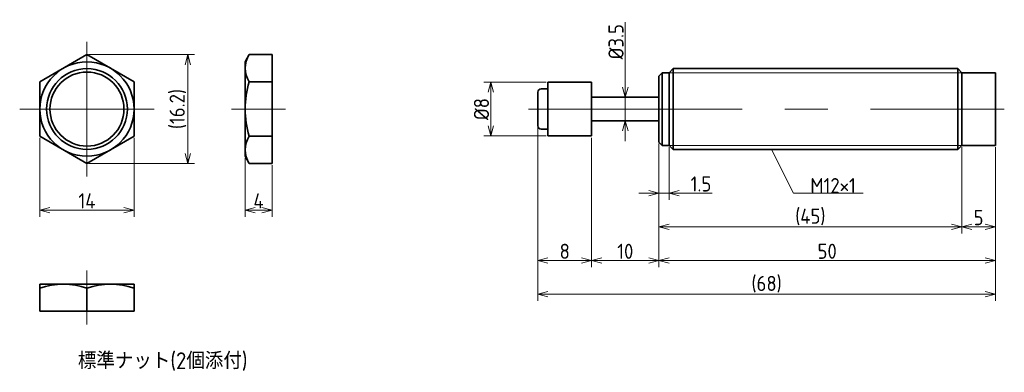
# Model space of a CAD drawing. Header units: millimetres. Extents: x 138 to 284, y 131 to 183.
import ezdxf

# ---------------------------------------------------------------- set-up
doc = ezdxf.new("R2010")
doc.units = ezdxf.units.MM
doc.header["$MEASUREMENT"] = 0
doc.linetypes.add('CENTER', pattern=[50.8, 31.75, -6.35, 6.35, -6.35])
doc.layers.get('0').update_dxf_attribs({"plot": 0})
doc.layers.add('図形', color=7, linetype='Continuous', lineweight=35)
doc.layers.add('寸法・文字', color=3, linetype='Continuous', lineweight=18)
doc.layers.get('0').off()
doc.styles.add('Dimension', font='isocp.shx', dxfattribs={"bigfont": 'bigfont.shx'})
doc.dimstyles.new('DXF用', dxfattribs={"dimscale": 0, "dimtxt": 4.5, "dimasz": 3, "dimexe": 2, "dimexo": 0.5, "dimgap": 0.5, "dimtad": 1, "dimdec": 3, "dimdsep": 46, "dimtxsty": 'Dimension', "dimblk": 'OPEN30', "dimcen": 2.5, "dimclrd": 3, "dimclre": 3, "dimclrt": 3, "dimazin": 2, "dimtfac": 1, "dimtdec": 3, "dimtmove": 0, "dimatfit": 3, "dimldrblk": 'OPEN30', "dimfxl": 1, "dimlwd": 18, "dimlwe": 18, "dimarcsym": 0})
doc.dimstyles.new('DXF用-2', dxfattribs={"dimscale": 0, "dimtxt": 4.5, "dimasz": 3, "dimexe": 2, "dimexo": 0.5, "dimgap": 0.5, "dimtad": 1, "dimdec": 3, "dimdsep": 46, "dimtxsty": 'Dimension', "dimblk": 'OPEN30', "dimcen": 2.5, "dimclrd": 3, "dimclre": 3, "dimclrt": 3, "dimazin": 2, "dimtfac": 1, "dimtdec": 3, "dimtmove": 0, "dimatfit": 1, "dimldrblk": 'OPEN30', "dimfxl": 1, "dimlwd": 18, "dimlwe": 18, "dimarcsym": 0})

# ---------------------------------------------------------------- blocks, each defined once
blk = doc.blocks.new('_Open30')
at = {"color": 0, "linetype": 'ByBlock', "lineweight": -2}
for p, q in [((-1, 0.268), (0, 0)), ((0, 0), (-1, -0.268)), ((0, 0), (-1, 0))]:
    blk.add_line(p, q, dxfattribs=at)
blk = doc.blocks.new('*D3')
at = {"layer": 'Defpoints', "color": 0}
for p in [(140.5, 165.96), (154.5, 165.96), (154.5, 155)]:
    blk.add_point(p, dxfattribs=at)
at = {"layer": '寸法・文字', "color": 3, "lineweight": 18}
for p, q in [((140.5, 165.71), (140.5, 154)), ((154.5, 165.71), (154.5, 154)), ((142, 155), (153, 155))]:
    blk.add_line(p, q, dxfattribs=at)
at = {"layer": '寸法・文字', "color": 3, "lineweight": 18, "xscale": 1.5, "yscale": 1.5, "zscale": 1.5, "rotation": 180}
blk.add_blockref('_Open30', (140.5, 155), dxfattribs=at)
at = {"layer": '寸法・文字', "color": 3, "lineweight": 18, "xscale": 1.5, "yscale": 1.5, "zscale": 1.5}
blk.add_blockref('_Open30', (154.5, 155), dxfattribs=at)
at = {"layer": '寸法・文字', "color": 3, "insert": (147.5, 156.37), "char_height": 2.25, "attachment_point": 5, "style": 'Dimension'}
blk.add_mtext('14', dxfattribs=at)
blk = doc.blocks.new('*D4')
at = {"layer": 'Defpoints', "color": 0}
for p in [(147.5, 178.08), (147.5, 161.92), (162.5, 161.92)]:
    blk.add_point(p, dxfattribs=at)
at = {"layer": '寸法・文字', "color": 3, "lineweight": 18}
for p, q in [((147.75, 178.08), (163.5, 178.08)), ((162.5, 176.58), (162.5, 163.42)), ((147.75, 161.92), (163.5, 161.92))]:
    blk.add_line(p, q, dxfattribs=at)
at = {"layer": '寸法・文字', "color": 3, "lineweight": 18, "xscale": 1.5, "yscale": 1.5, "zscale": 1.5}
for p, rotation in [((162.5, 178.08), 90), ((162.5, 161.92), 270)]:
    blk.add_blockref('_Open30', p, dxfattribs=dict(at, rotation=rotation))
at = {"layer": '寸法・文字', "color": 3, "insert": (161.01, 170), "char_height": 2.25, "attachment_point": 5, "rotation": 90, "style": 'Dimension'}
blk.add_mtext('(16.2)', dxfattribs=at)
blk = doc.blocks.new('*D5')
at = {"layer": 'Defpoints', "color": 0}
for p in [(171, 162.96), (175, 161.92), (175, 155)]:
    blk.add_point(p, dxfattribs=at)
at = {"layer": '寸法・文字', "color": 3, "lineweight": 18}
for p, q in [((171, 162.71), (171, 154)), ((175, 161.67), (175, 154)), ((172.5, 155), (173.5, 155))]:
    blk.add_line(p, q, dxfattribs=at)
at = {"layer": '寸法・文字', "color": 3, "lineweight": 18, "xscale": 1.5, "yscale": 1.5, "zscale": 1.5, "rotation": 180}
blk.add_blockref('_Open30', (171, 155), dxfattribs=at)
at = {"layer": '寸法・文字', "color": 3, "lineweight": 18, "xscale": 1.5, "yscale": 1.5, "zscale": 1.5}
blk.add_blockref('_Open30', (175, 155), dxfattribs=at)
at = {"layer": '寸法・文字', "color": 3, "insert": (173, 156.37), "char_height": 2.25, "attachment_point": 5, "style": 'Dimension'}
blk.add_mtext('4', dxfattribs=at)
blk = doc.blocks.new('*D6')
at = {"layer": 'Defpoints', "color": 0}
for p in [(216, 174), (207.5, 166), (216, 166)]:
    blk.add_point(p, dxfattribs=at)
at = {"layer": '寸法・文字', "color": 3, "lineweight": 18}
for p, q in [((215.75, 174), (206.5, 174)), ((207.5, 172.5), (207.5, 167.5)), ((215.75, 166), (206.5, 166))]:
    blk.add_line(p, q, dxfattribs=at)
at = {"layer": '寸法・文字', "color": 3, "lineweight": 18, "xscale": 1.5, "yscale": 1.5, "zscale": 1.5}
for p, rotation in [((207.5, 174), 90), ((207.5, 166), 270)]:
    blk.add_blockref('_Open30', p, dxfattribs=dict(at, rotation=rotation))
at = {"layer": '寸法・文字', "color": 3, "insert": (206.125, 170), "char_height": 2.25, "attachment_point": 5, "rotation": 90, "style": 'Dimension'}
blk.add_mtext('%%c8', dxfattribs=at)
blk = doc.blocks.new('*D7')
at = {"layer": 'Defpoints', "color": 0}
for p in [(227.5, 171.75), (227.5, 171.75), (227.5, 168.25)]:
    blk.add_point(p, dxfattribs=at)
at = {"layer": '寸法・文字', "color": 3, "lineweight": 18}
for p, q in [((227.5, 173.25), (227.5, 182.88)), ((227.5, 168.25), (227.5, 171.75)), ((227.5, 166.75), (227.5, 165.25))]:
    blk.add_line(p, q, dxfattribs=at)
at = {"layer": '寸法・文字', "color": 3, "lineweight": 18, "xscale": 1.5, "yscale": 1.5, "zscale": 1.5}
for p, rotation in [((227.5, 171.75), 270), ((227.5, 168.25), 90)]:
    blk.add_blockref('_Open30', p, dxfattribs=dict(at, rotation=rotation))
at = {"layer": '寸法・文字', "color": 3, "insert": (226.12, 180), "char_height": 2.25, "attachment_point": 5, "rotation": 90, "style": 'Dimension'}
blk.add_mtext('%%c3.5', dxfattribs=at)
blk = doc.blocks.new('*D8')
at = {"layer": 'Defpoints', "color": 0}
for p in [(277.5, 164.6), (282.5, 164.6), (277.5, 152.5)]:
    blk.add_point(p, dxfattribs=at)
at = {"layer": '寸法・文字', "color": 3, "lineweight": 18}
for p, q in [((277.5, 164.35), (277.5, 151.5)), ((282.5, 164.35), (282.5, 151.5)), ((281, 152.5), (279, 152.5))]:
    blk.add_line(p, q, dxfattribs=at)
at = {"layer": '寸法・文字', "color": 3, "lineweight": 18, "xscale": 1.5, "yscale": 1.5, "zscale": 1.5, "rotation": 180}
blk.add_blockref('_Open30', (277.5, 152.5), dxfattribs=at)
at = {"layer": '寸法・文字', "color": 3, "lineweight": 18, "xscale": 1.5, "yscale": 1.5, "zscale": 1.5}
blk.add_blockref('_Open30', (282.5, 152.5), dxfattribs=at)
at = {"layer": '寸法・文字', "color": 3, "insert": (280, 153.875), "char_height": 2.25, "attachment_point": 5, "style": 'Dimension'}
blk.add_mtext('5', dxfattribs=at)
blk = doc.blocks.new('*D9')
at = {"layer": 'Defpoints', "color": 0}
for p in [(232.5, 165.1), (277.5, 164.6), (232.5, 152.5)]:
    blk.add_point(p, dxfattribs=at)
at = {"layer": '寸法・文字', "color": 3, "lineweight": 18}
for p, q in [((232.5, 164.85), (232.5, 151.5)), ((277.5, 164.35), (277.5, 151.5)), ((276, 152.5), (234, 152.5))]:
    blk.add_line(p, q, dxfattribs=at)
at = {"layer": '寸法・文字', "color": 3, "lineweight": 18, "xscale": 1.5, "yscale": 1.5, "zscale": 1.5, "rotation": 180}
blk.add_blockref('_Open30', (232.5, 152.5), dxfattribs=at)
at = {"layer": '寸法・文字', "color": 3, "lineweight": 18, "xscale": 1.5, "yscale": 1.5, "zscale": 1.5}
blk.add_blockref('_Open30', (277.5, 152.5), dxfattribs=at)
at = {"layer": '寸法・文字', "color": 3, "insert": (255, 153.9875), "char_height": 2.25, "attachment_point": 5, "style": 'Dimension'}
blk.add_mtext('(45)', dxfattribs=at)
blk = doc.blocks.new('*D10')
at = {"layer": 'Defpoints', "color": 0}
for p in [(232.5, 165.1), (234, 164.6), (234, 157.5)]:
    blk.add_point(p, dxfattribs=at)
at = {"layer": '寸法・文字', "color": 3, "lineweight": 18}
for p, q in [((232.5, 164.85), (232.5, 156.5)), ((234, 164.35), (234, 156.5)), ((231, 157.5), (229.5, 157.5)), ((232.5, 157.5), (234, 157.5)), ((235.5, 157.5), (240.4, 157.5))]:
    blk.add_line(p, q, dxfattribs=at)
at = {"layer": '寸法・文字', "color": 3, "lineweight": 18, "xscale": 1.5, "yscale": 1.5, "zscale": 1.5}
blk.add_blockref('_Open30', (232.5, 157.5), dxfattribs=at)
at = {"layer": '寸法・文字', "color": 3, "lineweight": 18, "xscale": 1.5, "yscale": 1.5, "zscale": 1.5, "rotation": 180}
blk.add_blockref('_Open30', (234, 157.5), dxfattribs=at)
at = {"layer": '寸法・文字', "color": 3, "insert": (238.75, 158.88), "char_height": 2.25, "attachment_point": 5, "style": 'Dimension'}
blk.add_mtext('1.5', dxfattribs=at)
blk = doc.blocks.new('*D11')
at = {"layer": 'Defpoints', "color": 0}
for p in [(222.5, 166), (232.5, 165.1), (222.5, 147.5)]:
    blk.add_point(p, dxfattribs=at)
at = {"layer": '寸法・文字', "color": 3, "lineweight": 18}
for p, q in [((222.5, 165.75), (222.5, 146.5)), ((232.5, 164.85), (232.5, 146.5)), ((231, 147.5), (224, 147.5))]:
    blk.add_line(p, q, dxfattribs=at)
at = {"layer": '寸法・文字', "color": 3, "lineweight": 18, "xscale": 1.5, "yscale": 1.5, "zscale": 1.5, "rotation": 180}
blk.add_blockref('_Open30', (222.5, 147.5), dxfattribs=at)
at = {"layer": '寸法・文字', "color": 3, "lineweight": 18, "xscale": 1.5, "yscale": 1.5, "zscale": 1.5}
blk.add_blockref('_Open30', (232.5, 147.5), dxfattribs=at)
at = {"layer": '寸法・文字', "color": 3, "insert": (227.5, 148.875), "char_height": 2.25, "attachment_point": 5, "style": 'Dimension'}
blk.add_mtext('10', dxfattribs=at)
blk = doc.blocks.new('*D12')
at = {"layer": 'Defpoints', "color": 0}
for p in [(214.5, 167.5), (222.5, 166), (214.5, 147.5)]:
    blk.add_point(p, dxfattribs=at)
at = {"layer": '寸法・文字', "color": 3, "lineweight": 18}
for p, q in [((214.5, 167.25), (214.5, 146.5)), ((222.5, 165.75), (222.5, 146.5)), ((221, 147.5), (216, 147.5))]:
    blk.add_line(p, q, dxfattribs=at)
at = {"layer": '寸法・文字', "color": 3, "lineweight": 18, "xscale": 1.5, "yscale": 1.5, "zscale": 1.5, "rotation": 180}
blk.add_blockref('_Open30', (214.5, 147.5), dxfattribs=at)
at = {"layer": '寸法・文字', "color": 3, "lineweight": 18, "xscale": 1.5, "yscale": 1.5, "zscale": 1.5}
blk.add_blockref('_Open30', (222.5, 147.5), dxfattribs=at)
at = {"layer": '寸法・文字', "color": 3, "insert": (218.5, 148.875), "char_height": 2.25, "attachment_point": 5, "style": 'Dimension'}
blk.add_mtext('8', dxfattribs=at)
blk = doc.blocks.new('*D13')
at = {"layer": 'Defpoints', "color": 0}
for p in [(232.5, 165.15), (282.5, 164.6), (282.5, 147.5)]:
    blk.add_point(p, dxfattribs=at)
at = {"layer": '寸法・文字', "color": 3, "lineweight": 18}
for p, q in [((232.5, 164.9), (232.5, 146.5)), ((282.5, 164.35), (282.5, 146.5)), ((234, 147.5), (281, 147.5))]:
    blk.add_line(p, q, dxfattribs=at)
at = {"layer": '寸法・文字', "color": 3, "lineweight": 18, "xscale": 1.5, "yscale": 1.5, "zscale": 1.5, "rotation": 180}
blk.add_blockref('_Open30', (232.5, 147.5), dxfattribs=at)
at = {"layer": '寸法・文字', "color": 3, "lineweight": 18, "xscale": 1.5, "yscale": 1.5, "zscale": 1.5}
blk.add_blockref('_Open30', (282.5, 147.5), dxfattribs=at)
at = {"layer": '寸法・文字', "color": 3, "insert": (257.5, 148.88), "char_height": 2.25, "attachment_point": 5, "style": 'Dimension'}
blk.add_mtext('50', dxfattribs=at)
blk = doc.blocks.new('*D14')
at = {"layer": 'Defpoints', "color": 0}
for p in [(214.5, 167.5), (282.5, 164.6), (214.5, 142.5)]:
    blk.add_point(p, dxfattribs=at)
at = {"layer": '寸法・文字', "color": 3, "lineweight": 18}
for p, q in [((214.5, 167.25), (214.5, 141.5)), ((282.5, 164.35), (282.5, 141.5)), ((281, 142.5), (216, 142.5))]:
    blk.add_line(p, q, dxfattribs=at)
at = {"layer": '寸法・文字', "color": 3, "lineweight": 18, "xscale": 1.5, "yscale": 1.5, "zscale": 1.5, "rotation": 180}
blk.add_blockref('_Open30', (214.5, 142.5), dxfattribs=at)
at = {"layer": '寸法・文字', "color": 3, "lineweight": 18, "xscale": 1.5, "yscale": 1.5, "zscale": 1.5}
blk.add_blockref('_Open30', (282.5, 142.5), dxfattribs=at)
at = {"layer": '寸法・文字', "color": 3, "insert": (248.5, 143.9875), "char_height": 2.25, "attachment_point": 5, "style": 'Dimension'}
blk.add_mtext('(68)', dxfattribs=at)

msp = doc.modelspace()

# ---------------------------------------------------------------- linework, layer by layer
at = {"layer": '図形', "color": 3, "linetype": 'CENTER', "lineweight": 18}
for p, q in [((147.5, 180), (147.5, 160)), ((137.5, 170), (157.5, 170)), ((169, 170), (177, 170)), ((213.125, 170), (283.8259, 170)), ((147.5, 146), (147.5, 138))]:
    msp.add_line(p, q, dxfattribs=at)
at = {"layer": '図形'}
for p, q in [((147.5, 178.0829), (140.5, 174.0415)), ((154.5, 174.0415), (147.5, 178.0829)), ((171, 177), (171.6252, 178.0829)), ((171.6252, 178.0829), (175, 178.0829)), ((175, 161.9171), (175, 178.0829)), ((171, 163), (171, 177)), ((234, 175.4), (234.6, 176)), ((234.6, 176), (276.9, 176)), ((234.6, 164), (234.6, 176)), ((276.9, 164), (276.9, 176)), ((277.5, 175.4), (276.9, 176)), ((233, 175.4), (232.5, 174.9)), ((232.5, 165.1), (232.5, 174.9)), ((233, 164.6), (233, 175.4)), ((233, 175.4), (234, 175.4)), ((234, 164.6), (234, 175.4)), ((277.5, 175.4), (282.5, 175.4)), ((277.5, 164.6), (277.5, 175.4)), ((282.5, 164.6), (282.5, 175.4)), ((140.5, 174.0415), (140.5, 165.9585)), ((154.5, 165.9585), (154.5, 174.0415)), ((171.6252, 174.0415), (175, 174.0415)), ((216, 173), (215, 173)), ((216, 166), (216, 174)), ((222.5, 174), (216, 174)), ((222.5, 166), (222.5, 174)), ((214.5, 167.5), (214.5, 172.5)), ((232.5, 171.75), (222.5, 171.75)), ((216, 167), (215, 167)), ((232.5, 168.25), (222.5, 168.25)), ((140.5, 165.9585), (147.5, 161.9171)), ((147.5, 161.9171), (154.5, 165.9585)), ((171.6252, 165.9585), (175, 165.9585)), ((222.5, 166), (216, 166)), ((233, 164.6), (232.5, 165.1)), ((233, 164.6), (234, 164.6)), ((234, 164.6), (234.6, 164)), ((234.6, 164), (276.9, 164)), ((277.5, 164.6), (276.9, 164)), ((277.5, 164.6), (282.5, 164.6)), ((171, 163), (171.6252, 161.9171)), ((171.6252, 161.9171), (175, 161.9171)), ((140.5, 144), (154.5, 144)), ((140.5, 144), (140.5, 140)), ((154.5, 144), (154.5, 140)), ((147.5, 143.3748), (147.5, 140)), ((140.5, 140), (154.5, 140))]:
    msp.add_line(p, q, dxfattribs=at)
at = {"layer": '図形', "color": 3, "lineweight": 18}
for p, q in [((234, 175.4), (277.5, 175.4)), ((234, 164.6), (277.5, 164.6))]:
    msp.add_line(p, q, dxfattribs=at)
at = {"layer": '図形'}
for radius in [7, 5.5]:
    msp.add_circle((147.5, 170), radius, dxfattribs=at)
at = {"layer": '図形', "color": 3}
msp.add_circle((147.5, 170), 6, dxfattribs=at)
at = {"layer": '図形'}
for centre, radius, start, end in [((174.5782, 176.0622), 3.5782, 145.615751, 214.384248), ((184.3748, 170), 13.3748, 162.412046, 197.587954), ((215, 172.5), 0.5, 90, 180), ((215, 167.5), 0.5, 180, 270), ((174.5782, 163.9378), 3.5782, 145.615752, 214.384249), ((144, 133.8908), 10.1092, 69.743842, 110.256158), ((151, 133.8908), 10.1092, 69.743842, 110.256158)]:
    msp.add_arc(centre, radius, start, end, dxfattribs=at)

# ---------------------------------------------------------------- texts
at = {"layer": '寸法・文字', "insert": (255, 157.5), "char_height": 2.25, "attachment_point": 7, "style": 'Dimension'}
msp.add_mtext('M12×1', dxfattribs=at)
at = {"layer": '寸法・文字', "insert": (158.75, 132.5), "char_height": 2.5, "width": 36.2632, "attachment_point": 5, "style": 'Dimension'}
msp.add_mtext('標準ナット(2個添付)', dxfattribs=at)

# ---------------------------------------------------------------- dimensions: what is measured, and where the dimension line sits
at = {"layer": '寸法・文字'}
for base, p1, p2, text, dimstyle, override, picture, middle in [((227.5, 171.75), (227.5, 168.25), (227.5, 171.75), '%%c<>', 'DXF用-2', {"dimscale": 0.5, "dimse1": 1, "dimse2": 1}, '*D7', (227.5, 180)), ((162.5, 161.9171), (147.5, 178.0829), (147.5, 161.9171), '(<>)', 'DXF用', {"dimscale": 0.5, "dimdec": 1}, '*D4', (162.5, 170)), ((207.5, 166), (216, 174), (216, 166), '%%c<>', 'DXF用', {"dimscale": 0.5}, '*D6', (207.5, 170))]:
    dim = msp.add_linear_dim(base=base, p1=p1, p2=p2, angle=90, text=text, dimstyle=dimstyle, override=override, dxfattribs=at)
    dim.commit()
    dim.dimension.update_dxf_attribs({"geometry": picture, "text_midpoint": middle, "dimtype": 160})
for base, p1, p2, picture, middle in [((214.5, 147.5), (222.5, 166), (214.5, 167.5), '*D12', (218.5, 147.5)), ((154.5, 155), (140.5, 165.9585), (154.5, 165.9585), '*D3', (147.5, 155)), ((222.5, 147.5), (232.5, 165.1), (222.5, 166), '*D11', (227.5, 147.5)), ((234, 157.5), (232.5, 165.1), (234, 164.6), '*D10', (238.75, 157.5)), ((282.5, 147.5), (232.5, 165.147), (282.5, 164.6), '*D13', (257.5, 147.5)), ((277.5, 152.5), (282.5, 164.6), (277.5, 164.6), '*D8', (280, 152.5)), ((175, 155), (171, 162.9619), (175, 161.9171), '*D5', (173, 155))]:
    dim = msp.add_linear_dim(base=base, p1=p1, p2=p2, dimstyle='DXF用', override={"dimscale": 0.5}, dxfattribs=at)
    dim.commit()
    dim.dimension.update_dxf_attribs({"geometry": picture, "text_midpoint": middle, "dimtype": 160})
for base, p1, p2, picture, middle in [((214.5, 142.5), (282.5, 164.6), (214.5, 167.5), '*D14', (248.5, 142.5)), ((232.5, 152.5), (277.5, 164.6), (232.5, 165.1), '*D9', (255, 152.5))]:
    dim = msp.add_linear_dim(base=base, p1=p1, p2=p2, text='(<>)', dimstyle='DXF用', override={"dimscale": 0.5}, dxfattribs=at)
    dim.commit()
    dim.dimension.update_dxf_attribs({"geometry": picture, "text_midpoint": middle, "dimtype": 160})

# ---------------------------------------------------------------- leaders
at = {"layer": '寸法・文字', "annotation_type": 0, "has_hookline": 1, "hookline_direction": 0, "text_width": 7.875}
msp.add_leader([(249.25, 164), (252.5, 157.5), (255, 157.5)], dimstyle='DXF用', override={"dimscale": 0.5, "dimgap": 0}, dxfattribs=at)

doc.saveas('drawing.dxf')
